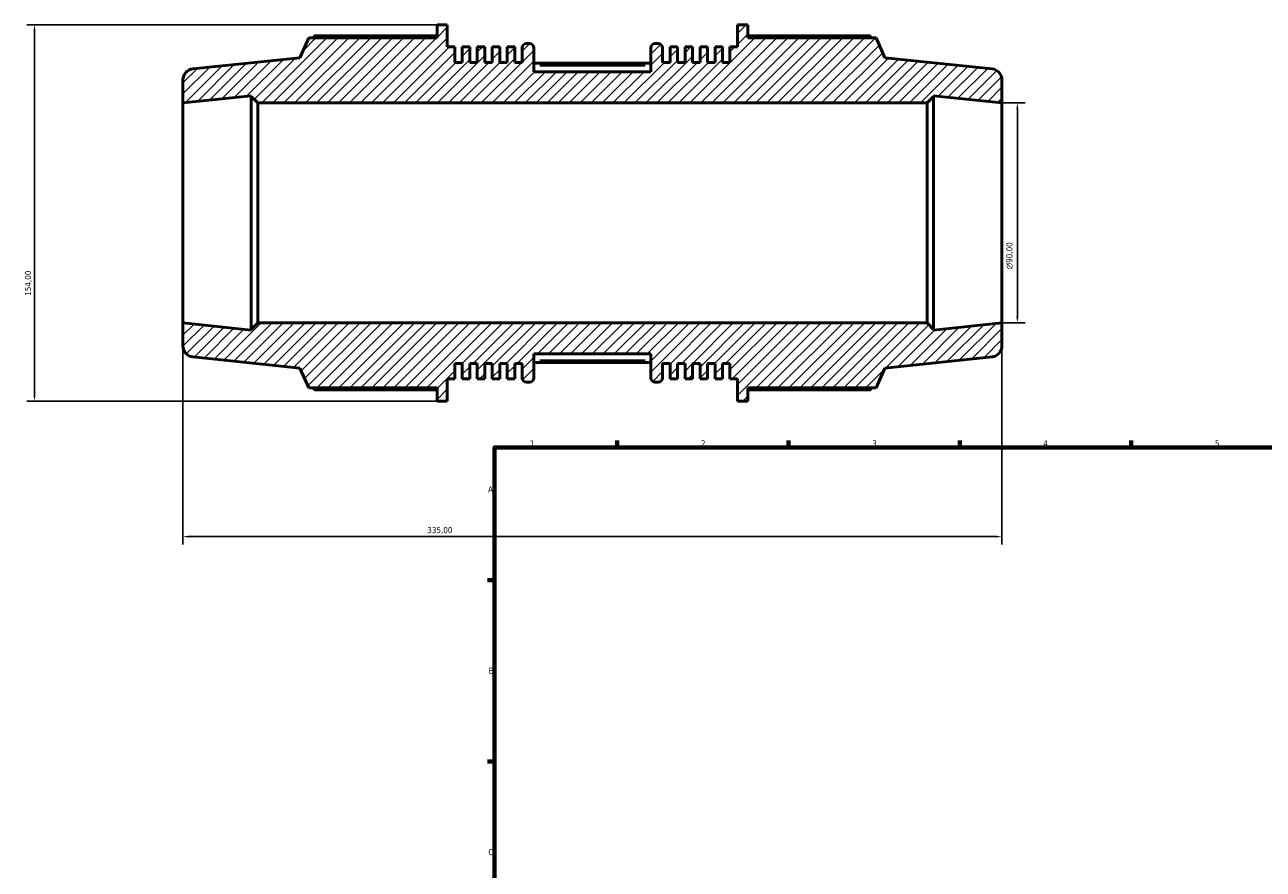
# Model space of a CAD drawing. Header units: millimetres. Extents: x -172 to 1405, y -73 to 983.
# Tile 2 of 7: x -172 to 334, y 401 to 747. Entities that reach past the tile are written whole.
import ezdxf

# ---------------------------------------------------------------- set-up
doc = ezdxf.new("R2010")
doc.units = ezdxf.units.MM
for name, color, linetype, lineweight in [('Border (ISO)', 7, 'Continuous', 70), ('Dimension (ISO)', 7, 'Continuous', 25), ('Hatch (ISO)', 7, 'Continuous', 18), ('Visible (ISO)', 7, 'Continuous', 50), ('Visible Narrow (ISO)', 7, 'Continuous', 35)]:
    doc.layers.add(name, color=color, linetype=linetype, lineweight=lineweight)
doc.styles.add('Note Text (ISO)', font='tahoma.ttf')
doc.dimstyles.new('Default (ISO)', dxfattribs={"dimtxt": 2.5, "dimasz": 2.5, "dimexe": 3.175, "dimexo": 0, "dimgap": 0.762, "dimtad": 1, "dimrnd": 1e-08, "dimzin": 0, "dimtxsty": 'Note Text (ISO)', "dimcen": 0.09, "dimdle": 10, "dimclrd": 256, "dimclre": 256, "dimclrt": 256, "dimazin": 0, "dimtfac": 1.40208, "dimtmove": 0, "dimatfit": 3, "dimfxl": 1, "dimtolj": 1, "dimtzin": 0, "dimlwd": -1, "dimlwe": -1, "dimarcsym": 0})

# ---------------------------------------------------------------- blocks, each defined once
blk = doc.blocks.new('Borders Default Border')
at = {"layer": 'Border (ISO)'}
for p, q in [((70.08, 574), (70.08, 576.9)), ((140.17, 574), (140.17, 576.9)), ((210.25, 574), (210.25, 576.9)), ((280.33, 574), (280.33, 576.9)), ((20, 519.75), (17.1, 519.75)), ((20, 445.5), (17.1, 445.5))]:
    blk.add_line(p, q, dxfattribs=at)
at = {"layer": 'Border (ISO)', "flags": 128}
blk.add_lwpolyline([(20, 20), (20, 574), (821, 574), (821, 20), (20, 20)], dxfattribs=at)
at = {"layer": 'Border (ISO)', "color": 232, "true_color": 0xca0064, "char_height": 2.5, "attachment_point": 7, "style": 'Note Text (ISO)'}
for s, insert in [('1', (34.48, 574.4)), ('2', (104.37, 574.4)), ('3', (174.43, 574.35)), ('4', (244.42, 574.4)), ('5', (314.64, 574.35)), ('A', (17.29, 555.62)), ('B', (17.59, 481.38)), ('C', (17.43, 407.08))]:
    blk.add_mtext(s, dxfattribs=dict(at, insert=insert))
blk = doc.blocks.new('*D7')
at = {"layer": 'Defpoints', "color": 0, "transparency": 16777216}
for p in [(-107.5, 625), (227.5, 625), (-107.5, 537.5)]:
    blk.add_point(p, dxfattribs=at)
at = {"layer": 'Dimension (ISO)', "transparency": 16777216}
for p, q in [((-107.5, 625), (-107.5, 534.33)), ((227.5, 625), (227.5, 534.33)), ((225, 537.5), (-105, 537.5))]:
    blk.add_line(p, q, dxfattribs=at)
for points in [[(-105, 537.92), (-105, 537.08), (-107.5, 537.5)], [(225, 537.92), (225, 537.08), (227.5, 537.5)]]:
    blk.add_solid(points, dxfattribs=at)
at = {"layer": 'Dimension (ISO)', "color": 232, "true_color": 0xca0064, "transparency": 16777216, "insert": (-7.56, 541.44), "char_height": 2.5, "attachment_point": 1, "style": 'Note Text (ISO)'}
blk.add_mtext('\\A1;335,00', dxfattribs=at)
blk = doc.blocks.new('*D8')
at = {"layer": 'Defpoints', "color": 0, "transparency": 16777216}
for p in [(-3.53, 747), (-168.22, 593), (-3.53, 593)]:
    blk.add_point(p, dxfattribs=at)
at = {"layer": 'Dimension (ISO)', "transparency": 16777216}
for p, q in [((-3.53, 747), (-171.39, 747)), ((-168.22, 744.5), (-168.22, 595.5)), ((-3.53, 593), (-171.39, 593))]:
    blk.add_line(p, q, dxfattribs=at)
for points in [[(-168.63, 744.5), (-167.8, 744.5), (-168.22, 747)], [(-168.63, 595.5), (-167.8, 595.5), (-168.22, 593)]]:
    blk.add_solid(points, dxfattribs=at)
at = {"layer": 'Dimension (ISO)', "color": 232, "true_color": 0xca0064, "transparency": 16777216, "insert": (-172.15, 636.05), "char_height": 2.5, "attachment_point": 1, "rotation": 90, "style": 'Note Text (ISO)'}
blk.add_mtext('\\A1;154,00', dxfattribs=at)
blk = doc.blocks.new('*D9')
at = {"layer": 'Defpoints', "color": 0, "transparency": 16777216}
for p in [(227.5, 715), (227.5, 625), (233.83, 625)]:
    blk.add_point(p, dxfattribs=at)
at = {"layer": 'Dimension (ISO)', "transparency": 16777216}
for p, q in [((227.5, 715), (237, 715)), ((233.83, 712.5), (233.83, 627.5)), ((227.5, 625), (237, 625))]:
    blk.add_line(p, q, dxfattribs=at)
for points in [[(233.41, 712.5), (234.24, 712.5), (233.83, 715)], [(233.41, 627.5), (234.24, 627.5), (233.83, 625)]]:
    blk.add_solid(points, dxfattribs=at)
at = {"layer": 'Dimension (ISO)', "color": 232, "true_color": 0xca0064, "transparency": 16777216, "insert": (229.3, 646.94), "char_height": 2.5, "attachment_point": 1, "rotation": 90, "style": 'Note Text (ISO)'}
blk.add_mtext('\\A1;\\fAIGDT|b0|i0;\\H2.5000;\\ln\\fTahoma|b0|i0;\\H2.5000;90,00', dxfattribs=at)

msp = doc.modelspace()

# ---------------------------------------------------------------- hatches: boundary and pattern name
at = {"layer": 'Hatch (ISO)'}
h = msp.add_hatch(dxfattribs=at)
h.set_pattern_fill('ANSI31', color=256, scale=25.4, style=0)
h.set_pattern_definition([(45, (0, 0), (-2.245064, 2.245064), [])])
edge = h.paths.add_edge_path()
edge.add_ellipse((223, 615.552), major_axis=(0.47, -4.475), ratio=1, start_angle=0, end_angle=84)
edge.add_line((227.5, 615.552), (227.5, 625))
edge.add_line((227.5, 625), (199.583, 622.066))
edge.add_line((199.583, 622.066), (199.583, 622.3))
edge.add_line((199.583, 622.3), (196.883, 625))
edge.add_line((196.883, 625), (-76.883, 625))
edge.add_line((-76.883, 625), (-79.583, 622.3))
edge.add_line((-79.583, 622.3), (-79.583, 622.066))
edge.add_line((-79.583, 622.066), (-107.5, 625))
edge.add_line((-107.5, 625), (-107.5, 615.552))
edge.add_ellipse((-103, 615.552), major_axis=(-4.5, 0), ratio=1, start_angle=0, end_angle=84)
edge.add_line((-103.47, 611.076), (-59.643, 606.47))
edge.add_line((-59.643, 606.47), (-56.045, 598.39))
edge.add_line((-56.045, 598.39), (-3.53, 598.39))
edge.add_line((-3.53, 598.39), (-3.53, 593))
edge.add_line((-3.53, 593), (0.657, 593))
edge.add_line((0.657, 593), (0.657, 602.086))
edge.add_line((0.657, 602.086), (3.72, 602.086))
edge.add_line((3.72, 602.086), (3.72, 608.4))
edge.add_line((3.72, 608.4), (6.783, 608.4))
edge.add_line((6.783, 608.4), (6.783, 602.086))
edge.add_line((6.783, 602.086), (9.846, 602.086))
edge.add_line((9.846, 602.086), (9.846, 608.4))
edge.add_line((9.846, 608.4), (12.909, 608.4))
edge.add_line((12.909, 608.4), (12.909, 602.086))
edge.add_line((12.909, 602.086), (15.971, 602.086))
edge.add_line((15.971, 602.086), (15.971, 608.4))
edge.add_line((15.971, 608.4), (19.034, 608.4))
edge.add_line((19.034, 608.4), (19.034, 602.086))
edge.add_line((19.034, 602.086), (22.097, 602.086))
edge.add_line((22.097, 602.086), (22.097, 608.4))
edge.add_line((22.097, 608.4), (25.16, 608.4))
edge.add_line((25.16, 608.4), (25.16, 602.086))
edge.add_line((25.16, 602.086), (28.223, 602.086))
edge.add_line((28.223, 602.086), (28.223, 608.4))
edge.add_line((28.223, 608.4), (31.286, 608.4))
edge.add_line((31.286, 608.4), (31.286, 602.5))
edge.add_ellipse((33.086, 602.5), major_axis=(-1.8, 0), ratio=1, start_angle=0, end_angle=90)
edge.add_line((33.086, 600.7), (34.271, 600.7))
edge.add_ellipse((34.271, 602.5), major_axis=(0, -1.8), ratio=1, start_angle=0, end_angle=90)
edge.add_line((36.071, 602.5), (36.071, 612.25))
edge.add_line((36.071, 612.25), (83.929, 612.25))
edge.add_line((83.929, 612.25), (83.929, 602.5))
edge.add_ellipse((85.729, 602.5), major_axis=(-1.8, 0), ratio=1, start_angle=0, end_angle=90)
edge.add_line((85.729, 600.7), (86.914, 600.7))
edge.add_ellipse((86.914, 602.5), major_axis=(0, -1.8), ratio=1, start_angle=0, end_angle=90)
edge.add_line((88.714, 602.5), (88.714, 608.4))
edge.add_line((88.714, 608.4), (91.777, 608.4))
edge.add_line((91.777, 608.4), (91.777, 602.086))
edge.add_line((91.777, 602.086), (94.84, 602.086))
edge.add_line((94.84, 602.086), (94.84, 608.4))
edge.add_line((94.84, 608.4), (97.903, 608.4))
edge.add_line((97.903, 608.4), (97.903, 602.086))
edge.add_line((97.903, 602.086), (100.966, 602.086))
edge.add_line((100.966, 602.086), (100.966, 608.4))
edge.add_line((100.966, 608.4), (104.029, 608.4))
edge.add_line((104.029, 608.4), (104.029, 602.086))
edge.add_line((104.029, 602.086), (107.091, 602.086))
edge.add_line((107.091, 602.086), (107.091, 608.4))
edge.add_line((107.091, 608.4), (110.154, 608.4))
edge.add_line((110.154, 608.4), (110.154, 602.086))
edge.add_line((110.154, 602.086), (113.217, 602.086))
edge.add_line((113.217, 602.086), (113.217, 608.4))
edge.add_line((113.217, 608.4), (116.28, 608.4))
edge.add_line((116.28, 608.4), (116.28, 602.086))
edge.add_line((116.28, 602.086), (119.343, 602.086))
edge.add_line((119.343, 602.086), (119.343, 593))
edge.add_line((119.343, 593), (123.53, 593))
edge.add_line((123.53, 593), (123.53, 598.39))
edge.add_line((123.53, 598.39), (176.045, 598.39))
edge.add_line((176.045, 598.39), (179.643, 606.47))
edge.add_line((179.643, 606.47), (223.47, 611.076))
edge = h.paths.add_edge_path()
edge.add_ellipse((223, 724.448), major_axis=(4.5, 0), ratio=1, start_angle=0, end_angle=84)
edge.add_line((223.47, 728.924), (179.643, 733.53))
edge.add_line((179.643, 733.53), (176.045, 741.61))
edge.add_line((176.045, 741.61), (123.53, 741.61))
edge.add_line((123.53, 741.61), (123.53, 747))
edge.add_line((123.53, 747), (119.343, 747))
edge.add_line((119.343, 747), (119.343, 737.914))
edge.add_line((119.343, 737.914), (116.28, 737.914))
edge.add_line((116.28, 737.914), (116.28, 731.6))
edge.add_line((116.28, 731.6), (113.217, 731.6))
edge.add_line((113.217, 731.6), (113.217, 737.914))
edge.add_line((113.217, 737.914), (110.154, 737.914))
edge.add_line((110.154, 737.914), (110.154, 731.6))
edge.add_line((110.154, 731.6), (107.091, 731.6))
edge.add_line((107.091, 731.6), (107.091, 737.914))
edge.add_line((107.091, 737.914), (104.029, 737.914))
edge.add_line((104.029, 737.914), (104.029, 731.6))
edge.add_line((104.029, 731.6), (100.966, 731.6))
edge.add_line((100.966, 731.6), (100.966, 737.914))
edge.add_line((100.966, 737.914), (97.903, 737.914))
edge.add_line((97.903, 737.914), (97.903, 731.6))
edge.add_line((97.903, 731.6), (94.84, 731.6))
edge.add_line((94.84, 731.6), (94.84, 737.914))
edge.add_line((94.84, 737.914), (91.777, 737.914))
edge.add_line((91.777, 737.914), (91.777, 731.6))
edge.add_line((91.777, 731.6), (88.714, 731.6))
edge.add_line((88.714, 731.6), (88.714, 737.5))
edge.add_ellipse((86.914, 737.5), major_axis=(1.8, 0), ratio=1, start_angle=0, end_angle=90)
edge.add_line((86.914, 739.3), (85.729, 739.3))
edge.add_ellipse((85.729, 737.5), major_axis=(0, 1.8), ratio=1, start_angle=0, end_angle=90)
edge.add_line((83.929, 737.5), (83.929, 727.75))
edge.add_line((83.929, 727.75), (36.071, 727.75))
edge.add_line((36.071, 727.75), (36.071, 737.5))
edge.add_ellipse((34.271, 737.5), major_axis=(1.8, 0), ratio=1, start_angle=0, end_angle=90)
edge.add_line((34.271, 739.3), (33.086, 739.3))
edge.add_ellipse((33.086, 737.5), major_axis=(0, 1.8), ratio=1, start_angle=0, end_angle=90)
edge.add_line((31.286, 737.5), (31.286, 731.6))
edge.add_line((31.286, 731.6), (28.223, 731.6))
edge.add_line((28.223, 731.6), (28.223, 737.914))
edge.add_line((28.223, 737.914), (25.16, 737.914))
edge.add_line((25.16, 737.914), (25.16, 731.6))
edge.add_line((25.16, 731.6), (22.097, 731.6))
edge.add_line((22.097, 731.6), (22.097, 737.914))
edge.add_line((22.097, 737.914), (19.034, 737.914))
edge.add_line((19.034, 737.914), (19.034, 731.6))
edge.add_line((19.034, 731.6), (15.971, 731.6))
edge.add_line((15.971, 731.6), (15.971, 737.914))
edge.add_line((15.971, 737.914), (12.909, 737.914))
edge.add_line((12.909, 737.914), (12.909, 731.6))
edge.add_line((12.909, 731.6), (9.846, 731.6))
edge.add_line((9.846, 731.6), (9.846, 737.914))
edge.add_line((9.846, 737.914), (6.783, 737.914))
edge.add_line((6.783, 737.914), (6.783, 731.6))
edge.add_line((6.783, 731.6), (3.72, 731.6))
edge.add_line((3.72, 731.6), (3.72, 737.914))
edge.add_line((3.72, 737.914), (0.657, 737.914))
edge.add_line((0.657, 737.914), (0.657, 747))
edge.add_line((0.657, 747), (-3.53, 747))
edge.add_line((-3.53, 747), (-3.53, 741.61))
edge.add_line((-3.53, 741.61), (-56.045, 741.61))
edge.add_line((-56.045, 741.61), (-59.643, 733.53))
edge.add_line((-59.643, 733.53), (-103.47, 728.924))
edge.add_ellipse((-103, 724.448), major_axis=(-0.47, 4.475), ratio=1, start_angle=0, end_angle=84)
edge.add_line((-107.5, 724.448), (-107.5, 715))
edge.add_line((-107.5, 715), (-79.583, 717.934))
edge.add_line((-79.583, 717.934), (-79.583, 717.7))
edge.add_line((-79.583, 717.7), (-76.883, 715))
edge.add_line((-76.883, 715), (196.883, 715))
edge.add_line((196.883, 715), (199.583, 717.7))
edge.add_line((199.583, 717.7), (199.583, 717.934))
edge.add_line((199.583, 717.934), (227.5, 715))
edge.add_line((227.5, 715), (227.5, 724.448))

# ---------------------------------------------------------------- linework, layer by layer
at = {"layer": 'Visible (ISO)'}
for p, q in [((0.657, 747), (-3.53, 747)), ((-3.53, 747), (-3.53, 741.61)), ((0.657, 737.914), (0.657, 747)), ((123.53, 747), (119.343, 747)), ((119.343, 747), (119.343, 737.914)), ((123.53, 741.61), (123.53, 747)), ((-56.045, 741.61), (-59.643, 733.53)), ((-3.53, 741.61), (-56.045, 741.61)), ((-3.53, 742.451), (-53.646, 742.451)), ((173.646, 742.451), (123.53, 742.451)), ((176.045, 741.61), (123.53, 741.61)), ((179.643, 733.53), (176.045, 741.61)), ((3.72, 737.914), (0.657, 737.914)), ((3.72, 731.6), (3.72, 737.914)), ((9.846, 737.914), (6.783, 737.914)), ((6.783, 737.914), (6.783, 731.6)), ((9.846, 731.6), (9.846, 737.914)), ((15.971, 737.914), (12.909, 737.914)), ((12.909, 737.914), (12.909, 731.6)), ((15.971, 731.6), (15.971, 737.914)), ((22.097, 737.914), (19.034, 737.914)), ((19.034, 737.914), (19.034, 731.6)), ((22.097, 731.6), (22.097, 737.914)), ((28.223, 737.914), (25.16, 737.914)), ((25.16, 737.914), (25.16, 731.6)), ((28.223, 731.6), (28.223, 737.914)), ((31.286, 737.5), (31.286, 731.6)), ((34.271, 739.3), (33.086, 739.3)), ((36.071, 727.75), (36.071, 737.5)), ((83.929, 737.5), (83.929, 727.75)), ((86.914, 739.3), (85.729, 739.3)), ((88.714, 731.6), (88.714, 737.5)), ((94.84, 737.914), (91.777, 737.914)), ((91.777, 737.914), (91.777, 731.6)), ((94.84, 731.6), (94.84, 737.914)), ((100.966, 737.914), (97.903, 737.914)), ((97.903, 737.914), (97.903, 731.6)), ((100.966, 731.6), (100.966, 737.914)), ((107.091, 737.914), (104.029, 737.914)), ((104.029, 737.914), (104.029, 731.6)), ((107.091, 731.6), (107.091, 737.914)), ((113.217, 737.914), (110.154, 737.914)), ((110.154, 737.914), (110.154, 731.6)), ((113.217, 731.6), (113.217, 737.914)), ((119.343, 737.914), (116.28, 737.914)), ((116.28, 737.914), (116.28, 731.6)), ((-59.643, 733.53), (-103.47, 728.924)), ((6.783, 731.6), (3.72, 731.6)), ((12.909, 731.6), (9.846, 731.6)), ((19.034, 731.6), (15.971, 731.6)), ((25.16, 731.6), (22.097, 731.6)), ((31.286, 731.6), (28.223, 731.6)), ((83.929, 731.255), (36.071, 731.255)), ((91.777, 731.6), (88.714, 731.6)), ((97.903, 731.6), (94.84, 731.6)), ((104.029, 731.6), (100.966, 731.6)), ((110.154, 731.6), (107.091, 731.6)), ((116.28, 731.6), (113.217, 731.6)), ((223.47, 728.924), (179.643, 733.53)), ((-107.5, 724.448), (-107.5, 715)), ((83.929, 727.75), (36.071, 727.75)), ((227.5, 715), (227.5, 724.448)), ((-107.5, 715), (-79.583, 717.934)), ((-107.5, 625), (-107.5, 715)), ((-79.583, 717.934), (-79.583, 717.7)), ((-79.583, 717.7), (-76.883, 715)), ((-79.583, 717.7), (-79.583, 622.3)), ((-76.883, 715), (196.883, 715)), ((-76.883, 625), (-76.883, 715)), ((196.883, 715), (199.583, 717.7)), ((196.883, 715), (196.883, 625)), ((199.583, 717.7), (199.583, 717.934)), ((199.583, 717.934), (227.5, 715)), ((199.583, 622.3), (199.583, 717.7)), ((227.5, 625), (227.5, 715)), ((-79.583, 622.066), (-107.5, 625)), ((-107.5, 625), (-107.5, 615.552)), ((-76.883, 625), (-79.583, 622.3)), ((196.883, 625), (-76.883, 625)), ((199.583, 622.3), (196.883, 625)), ((227.5, 625), (199.583, 622.066)), ((227.5, 615.552), (227.5, 625)), ((-79.583, 622.3), (-79.583, 622.066)), ((199.583, 622.066), (199.583, 622.3)), ((-103.47, 611.076), (-59.643, 606.47)), ((3.72, 602.086), (3.72, 608.4)), ((3.72, 608.4), (6.783, 608.4)), ((6.783, 608.4), (6.783, 602.086)), ((9.846, 602.086), (9.846, 608.4)), ((9.846, 608.4), (12.909, 608.4)), ((12.909, 608.4), (12.909, 602.086)), ((15.971, 602.086), (15.971, 608.4)), ((15.971, 608.4), (19.034, 608.4)), ((19.034, 608.4), (19.034, 602.086)), ((22.097, 602.086), (22.097, 608.4)), ((22.097, 608.4), (25.16, 608.4)), ((25.16, 608.4), (25.16, 602.086)), ((28.223, 602.086), (28.223, 608.4)), ((28.223, 608.4), (31.286, 608.4)), ((31.286, 608.4), (31.286, 602.5)), ((36.071, 602.5), (36.071, 612.25)), ((36.071, 612.25), (83.929, 612.25)), ((83.929, 608.745), (36.071, 608.745)), ((83.929, 612.25), (83.929, 602.5)), ((88.714, 602.5), (88.714, 608.4)), ((88.714, 608.4), (91.777, 608.4)), ((91.777, 608.4), (91.777, 602.086)), ((94.84, 602.086), (94.84, 608.4)), ((94.84, 608.4), (97.903, 608.4)), ((97.903, 608.4), (97.903, 602.086)), ((100.966, 602.086), (100.966, 608.4)), ((100.966, 608.4), (104.029, 608.4)), ((104.029, 608.4), (104.029, 602.086)), ((107.091, 602.086), (107.091, 608.4)), ((107.091, 608.4), (110.154, 608.4)), ((110.154, 608.4), (110.154, 602.086)), ((113.217, 602.086), (113.217, 608.4)), ((113.217, 608.4), (116.28, 608.4)), ((116.28, 608.4), (116.28, 602.086)), ((179.643, 606.47), (223.47, 611.076)), ((-59.643, 606.47), (-56.045, 598.39)), ((176.045, 598.39), (179.643, 606.47)), ((-56.045, 598.39), (-3.53, 598.39)), ((-3.53, 598.39), (-3.53, 593)), ((0.657, 593), (0.657, 602.086)), ((0.657, 602.086), (3.72, 602.086)), ((6.783, 602.086), (9.846, 602.086)), ((12.909, 602.086), (15.971, 602.086)), ((19.034, 602.086), (22.097, 602.086)), ((25.16, 602.086), (28.223, 602.086)), ((33.086, 600.7), (34.271, 600.7)), ((85.729, 600.7), (86.914, 600.7)), ((91.777, 602.086), (94.84, 602.086)), ((97.903, 602.086), (100.966, 602.086)), ((104.029, 602.086), (107.091, 602.086)), ((110.154, 602.086), (113.217, 602.086)), ((116.28, 602.086), (119.343, 602.086)), ((119.343, 602.086), (119.343, 593)), ((123.53, 593), (123.53, 598.39)), ((123.53, 598.39), (176.045, 598.39)), ((-53.646, 597.549), (-3.53, 597.549)), ((-3.53, 593), (0.657, 593)), ((119.343, 593), (123.53, 593)), ((123.53, 597.549), (173.646, 597.549))]:
    msp.add_line(p, q, dxfattribs=at)
for centre, radius, start, end in [((33.086, 737.5), 1.8, 90, 180), ((34.271, 737.5), 1.8, 0, 90), ((85.729, 737.5), 1.8, 90, 180), ((86.914, 737.5), 1.8, 0, 90), ((-103, 724.448), 4.5, 96, 180), ((223, 724.448), 4.5, 0, 84), ((-103, 615.552), 4.5, 180, 264), ((223, 615.552), 4.5, 276, 0), ((33.086, 602.5), 1.8, 180, 270), ((34.271, 602.5), 1.8, 270, 0), ((85.729, 602.5), 1.8, 180, 270), ((86.914, 602.5), 1.8, 270, 0)]:
    msp.add_arc(centre, radius, start, end, dxfattribs=at)
for points, weights in [([(-53.646, 742.451), (-53.949, 742.027), (-54.243, 741.61)], [1, 1.00090263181, 1.0016576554]), ([(174.243, 741.61), (173.949, 742.027), (173.646, 742.451)], [1.0016576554, 1.00090263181, 1]), ([(-54.243, 598.39), (-53.949, 597.973), (-53.646, 597.549)], [1.0016576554, 1.00090263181, 1]), ([(173.646, 597.549), (173.949, 597.973), (174.243, 598.39)], [1, 1.00090263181, 1.0016576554])]:
    msp.add_rational_spline(points, weights, degree=2, dxfattribs=at)
at = {"layer": 'Visible Narrow (ISO)'}
for p, q in [((38.464, 730.355), (81.536, 730.355)), ((81.536, 609.645), (38.464, 609.645))]:
    msp.add_line(p, q, dxfattribs=at)

# ---------------------------------------------------------------- block references
msp.add_blockref('Borders Default Border', (0, 0))

# ---------------------------------------------------------------- dimensions: what is measured, and where the dimension line sits
at = {"layer": 'Dimension (ISO)'}
for base, p1, p2, angle, picture, middle in [((-168.216, 593), (-3.53, 747), (-3.53, 593), 90, '*D8', (-168.216, 641)), ((-107.5, 537.5), (227.5, 625), (-107.5, 625), 180, '*D7', (-2.5, 537.5))]:
    dim = msp.add_linear_dim(base=base, p1=p1, p2=p2, angle=angle, dimstyle='Default (ISO)', override={"dimdec": 2, "dimtp": 0, "dimtm": 0, "dimtdec": 2, "dimtofl": 0, "dimatfit": 1}, dxfattribs=at)
    dim.commit()
    dim.dimension.update_dxf_attribs({"geometry": picture, "text_midpoint": middle, "dimtype": 160})
dim = msp.add_linear_dim(base=(233.827, 625), p1=(227.5, 715), p2=(227.5, 625), angle=90, text='\\fAIGDT|b0|i0;\\H2.5000;\\ln\\fTahoma|b0|i0;\\H2.5000;<>', dimstyle='Default (ISO)', override={"dimdec": 2, "dimtp": 0, "dimtm": 0, "dimtdec": 2, "dimtofl": 0, "dimatfit": 1}, dxfattribs=at)
dim.commit()
dim.dimension.update_dxf_attribs({"geometry": '*D9', "text_midpoint": (233.827, 652.5), "dimtype": 160})

doc.saveas('drawing.dxf')
